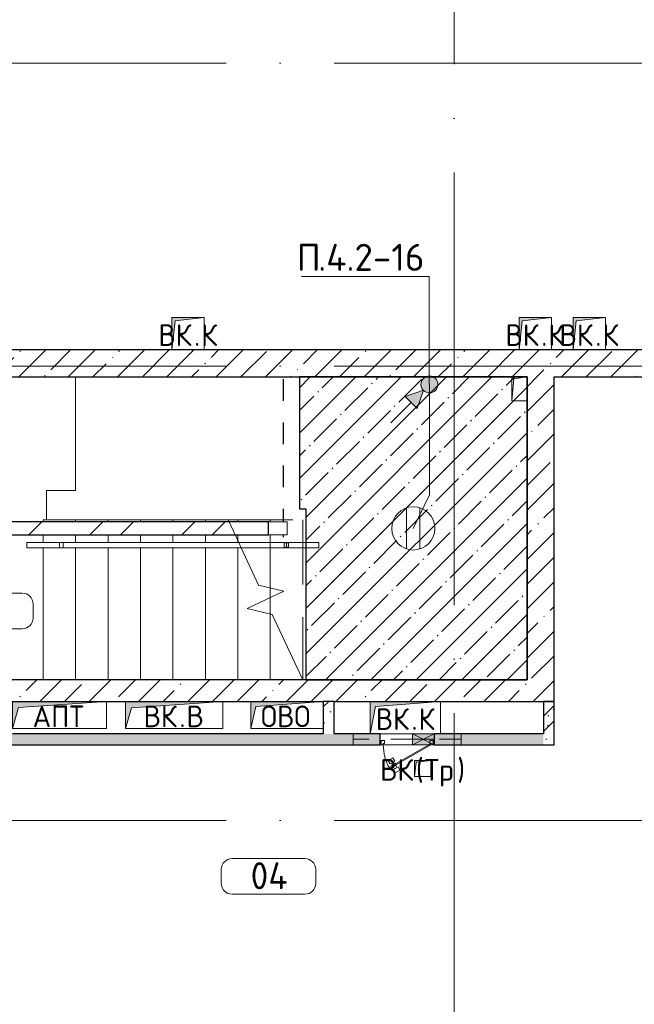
# Model space of a CAD drawing. Header units: millimetres. Extents: x -30540 to 175469, y -11730 to 122288.
# Tile 24 of 119: x -9182 to -3498, y 79900 to 89003. Entities that reach past the tile are written whole.
import ezdxf

# ---------------------------------------------------------------- set-up
doc = ezdxf.new("R2010")
doc.units = ezdxf.units.MM
for name, pattern in [('3_ Штрих_ 1 х 1 мм', [400, 200, -200]), ('ADSK_Линия сетки', [5000, 4000, -500, 0, -500]), ('ADSK_Сверху', [900, 600, -300]), ('ADSK_Сверху_5_', [900, 600, -300]), ('ADSK_Штриховая_ш3 п1_5', [900, 600, -300])]:
    doc.linetypes.add(name, pattern=pattern)
for name, color, linetype, lineweight in [('_Сверху_ - Линия разреза ограждения', 7, 'ADSK_Сверху_5_', 18), ('_Сверху_ - Перила', 7, 'ADSK_Сверху_5_', 18), ('A-____-NOTE-TEXT', 7, 'Continuous', 18), ('A-AREA-____-IDEN', 7, 'Continuous', 9), ('A-DETL-____-THIN', 7, 'Continuous', 9), ('A-DOOR-____-MCUT', 7, 'Continuous', 9), ('A-DOOR-____-OTLN', 7, 'Continuous', 18), ('A-DOOR-FRAM-MCUT', 7, 'Continuous', 9), ('A-FLOR-____-MCUT', 7, 'Continuous', 40), ('A-FLOR-____-OTLN', 7, 'Continuous', 18), ('A-FLOR-____-PATT', 7, 'Continuous', 18), ('A-GLAZ-____-MCUT', 7, 'Continuous', 9), ('A-GLAZ-____-OTLN', 7, 'Continuous', 18), ('A-WALL-____-MCUT', 7, 'Continuous', 40), ('A-WALL-____-PATT', 7, 'Continuous', 40), ('G-____-____-TEXT', 7, 'Continuous', 9), ('I-WALL-____-MCUT', 7, 'Continuous', 40), ('I-WALL-____-OTLN', 7, 'Continuous', 18), ('M-EQPM-____-OTLN', 7, 'Continuous', 18), ('S-BEAM-____-OTLN', 7, 'Continuous', 18), ('S-GRID-____-OTLN', 7, 'Continuous', 9), ('S-STRS-____-MBND', 7, 'ADSK_Сверху_5_', 18), ('S-STRS-____-OTLN', 7, 'Continuous', 18), ('Ограждение', 7, 'Continuous', 18), ('Опоры', 7, 'Continuous', 18), ('Перила', 7, 'Continuous', 18), ('Поручни', 7, 'Continuous', 18)]:
    doc.layers.add(name, color=color, linetype=linetype, lineweight=lineweight)
doc.layers.add('A-AREA-____-OTLN', color=4, linetype='ADSK_Штриховая_ш3 п1_5', lineweight=40, true_color=0x00ffff)
doc.layers.add('A-DETL-____-OTLN', color=7, linetype='Continuous', lineweight=9, true_color=0x00a600)
doc.styles.add('GOST Common', font='GOST_Common.ttf', dxfattribs={"height": 200})
doc.styles.add('GOST Common_3', font='GOST_Common.ttf', dxfattribs={"height": 250})
doc.styles.add('ISOCPEUR', font='isocpeur.ttf', dxfattribs={"height": 250})
pattern_1 = [(45, (0, 0), (-228.0985, 228.0985), []), (45, (228.1, 0), (-228.0985, 228.0985), [403.225, -80.645, 6.706, -73.939])]
pattern_2 = [(135, (300.56, 377.28), (-565.6854, 6e-14), [10, -790]), (135, (349.8, 474.73), (-565.6854, 6e-14), [10, -790]), (135, (423.93, 473.06), (-565.6854, 6e-14), [10, -790]), (135, (229.92, 447.9), (-565.6854, 6e-14), [10, -790]), (135, (155.08, 447.9), (-565.6854, 6e-14), [10, -790]), (135, (114.9, 369.03), (-565.6854, 6e-14), [10, -790]), (135, (132.43, 285.8), (-565.6854, 6e-14), [10, -790]), (135, (214.66, 322), (-565.6854, 6e-14), [10, -790]), (135, (198.16, 261.88), (-565.6854, 6e-14), [10, -790]), (135, (45.2, 272.9), (-565.6854, 6e-14), [10, -790]), (135, (42.32, 336.16), (-565.6854, 6e-14), [10, -790]), (135, (92.26, 192.24), (-565.6854, 6e-14), [10, -790]), (135, (7.07, 149.2), (-565.6854, 6e-14), [10, -790]), (135, (80.6, 95.1), (-565.6854, 6e-14), [10, -790]), (135, (79.53, 36.94), (-565.6854, 6e-14), [10, -790]), (135, (153.87, 74.56), (-565.6854, 6e-14), [10, -790]), (135, (228.35, 124.8), (-565.6854, 6e-14), [10, -790]), (135, (279.75, 180.4), (-565.6854, 6e-14), [10, -790]), (135, (282.9, 31.63), (-565.6854, 6e-14), [10, -790]), (135, (377.38, 53.45), (-565.6854, 6e-14), [10, -790]), (135, (352.28, 102.7), (-565.6854, 6e-14), [10, -790]), (135, (354.05, 0), (-565.6854, 6e-14), [10, -790]), (135, (553.23, 16.45), (-565.6854, 6e-14), [10, -790]), (135, (542.38, 63.45), (-565.6854, 6e-14), [10, -790]), (135, (536.58, 239.3), (-565.6854, 6e-14), [10, -790]), (135, (475.85, 203.9), (-565.6854, 6e-14), [10, -790]), (135, (475.85, 316.54), (-565.6854, 6e-14), [10, -790]), (135, (520.8, 408.7), (-565.6854, 6e-14), [10, -790]), (135, (551.1, 470.8), (-565.6854, 6e-14), [10, -790]), (135, (235.25, 537.93), (-565.6854, 6e-14), [10, -790]), (135, (407.25, 547.65), (-565.6854, 6e-14), [10, -790]), (135, (94.5, 558.6), (-565.6854, 6e-14), [10, -790]), (135, (46.4, 532.3), (-565.6854, 6e-14), [10, -790]), (135, (85.56, 465.04), (-565.6854, 6e-14), [10, -790]), (135, (355.53, 181.14), (-565.6854, 6e-14), [10, -790]), (135, (362.23, 243.6), (-565.6854, 6e-14), [10, -790]), (135, (413.45, 344.1), (-565.6854, 6e-14), [10, -790]), (135, (286.3, 273.25), (-565.6854, 6e-14), [10, -790]), (135, (423.02, 263.72), (-565.6854, 6e-14), [10, -790]), (135, (162.94, 190.2), (-565.6854, 6e-14), [10, -790]), (135, (470.25, 120.93), (-565.6854, 6e-14), [10, -790]), (135, (484.48, 9.78), (-565.6854, 6e-14), [10, -790]), (45, (0, 212.13), (-565.6854, 0), []), (45, (212.13, 0), (-565.6854, 0), []), (45, (353.55, 0), (-565.6854, 0), []), (45, (0, 353.55), (-565.6854, 0), [])]

# ---------------------------------------------------------------- blocks, each defined once
blk = doc.blocks.new('Ограждение - Ограждение-4459686-01 ЭО')
at = {"layer": '_Сверху_ - Линия разреза ограждения', "color": 254, "linetype": 'ADSK_Сверху', "lineweight": 13, "true_color": 0xcccccc}
for p, q in [((14507.8, 56020), (14950, 56020)), ((14507.8, 56020), (14950, 56020)), ((14950, 56020), (14950, 56015)), ((14950, 56020), (14950, 55970)), ((14531.1, 55970), (14950, 55970)), ((14531.1, 55970), (14950, 55970)), ((14950, 55975), (14950, 55970))]:
    blk.add_line(p, q, dxfattribs=at)
at = {"layer": 'Поручни', "color": 254, "lineweight": 13, "true_color": 0xcccccc}
for p, q in [((12850, 56020), (14507.8, 56020)), ((12850, 55970), (12850, 56020)), ((14531.1, 55970), (14507.8, 56020)), ((14531.1, 55970), (14507.8, 56020)), ((12850, 55970), (14531.1, 55970))]:
    blk.add_line(p, q, dxfattribs=at)
blk = doc.blocks.new('Тип перил - Перила_Внутренний_-4499401-01 ЭО')
at = {"layer": 'Перила', "color": 254, "lineweight": 13, "true_color": 0xcccccc}
for p, q in [((12850, 55970), (12850, 56020)), ((12850, 56020), (12885.5, 56020)), ((12885.5, 56020), (12885.5, 55970)), ((12885.5, 55970), (12850, 55970))]:
    blk.add_line(p, q, dxfattribs=at)
blk = doc.blocks.new('Тип перил - Перила_Внутренний_-V19-01 ЭО')
at = {"layer": '_Сверху_ - Перила', "color": 254, "linetype": 'ADSK_Сверху', "lineweight": 13, "true_color": 0xcccccc}
for p, q in [((14507.8, 56020), (14950, 56020)), ((14950, 56020), (14950, 55970)), ((14531.1, 55970), (14950, 55970))]:
    blk.add_line(p, q, dxfattribs=at)
at = {"layer": 'Перила', "color": 254, "lineweight": 13, "true_color": 0xcccccc}
for p, q in [((12850, 56020), (12850, 55970)), ((12850, 56020), (14507.8, 56020)), ((14531.1, 55970), (14507.8, 56020)), ((12850, 55970), (14531.1, 55970))]:
    blk.add_line(p, q, dxfattribs=at)
blk = doc.blocks.new('PRJ_Опора_Прямоугольная_КТорцу_1эт - PRJ_Опора_Прямоугольная_КТорцу_1эт-4451120-01 ЭО')
at = {"layer": 'Опоры', "color": 254, "lineweight": 13, "true_color": 0xcccccc}
for p, q in [((20, 20), (-20, 20)), ((-20, 20), (-20, -20)), ((20, -20), (20, 20)), ((-20, -20), (20, -20))]:
    blk.add_line(p, q, dxfattribs=at)
blk = doc.blocks.new('Ограждение - Ограждение-4501763-01 ЭО')
at = {"layer": '_Сверху_ - Линия разреза ограждения', "color": 254, "linetype": 'ADSK_Сверху', "lineweight": 13, "true_color": 0xcccccc}
for p, q in [((14950, 56020), (15250, 56020)), ((14950, 56015), (14950, 56020)), ((14950, 56020), (15250, 56020)), ((14950, 55970), (14950, 56020)), ((15250, 56020), (15250, 55970)), ((15250, 56020), (15250, 55970)), ((14950, 55970), (14950, 55975)), ((14950, 55970), (15250, 55970)), ((14950, 55970), (15250, 55970))]:
    blk.add_line(p, q, dxfattribs=at)
blk = doc.blocks.new('Ограждение - Ограждение-4501847-01 ЭО')
at = {"layer": 'Поручни', "color": 254, "lineweight": 13, "true_color": 0xcccccc}
for p, q in [((12550, 56020), (12850, 56020)), ((12550, 55970), (12550, 56020)), ((12850, 56020), (12850, 55970)), ((12550, 55970), (12850, 55970))]:
    blk.add_line(p, q, dxfattribs=at)
blk = doc.blocks.new('АР_Дверь однопольная - 500х1300h_400__ВК_СС-4964744-01 ЭО')
at = {"layer": 'A-DOOR-____-MCUT', "color": 254, "lineweight": 15, "true_color": 0xcccccc}
for p, q in [((161.1, 270), (-220, 50)), ((-200, 50), (166.1, 261.3)), ((166.1, 261.3), (161.1, 270)), ((-220, 50), (-215, 41.3)), ((-215, 41.3), (-200, 50))]:
    blk.add_line(p, q, dxfattribs=at)
at = {"layer": 'A-DOOR-____-OTLN', "color": 254, "lineweight": 5, "true_color": 0xcccccc}
for p, q in [((109.4, 309.5), (66.1, 284.5)), ((66.1, 284.5), (83.6, 254.2)), ((83.6, 254.2), (126.9, 279.2)), ((126.9, 279.2), (109.4, 309.5)), ((136.9, 261.8), (93.6, 236.8)), ((93.6, 236.8), (96.1, 232.5)), ((104.9, 243.3), (94.9, 260.7)), ((103.6, 219.5), (101.1, 223.8)), ((146.9, 244.5), (103.6, 219.5)), ((156.9, 227.2), (113.6, 202.2)), ((113.6, 202.2), (131.1, 171.9)), ((114.9, 226), (124.9, 208.7)), ((125.6, 255.3), (115.6, 272.6)), ((131.1, 171.9), (174.4, 196.9)), ((135.6, 238), (145.6, 220.7)), ((139.4, 257.5), (136.9, 261.8)), ((144.4, 248.8), (146.9, 244.5)), ((174.4, 196.9), (156.9, 227.2))]:
    blk.add_line(p, q, dxfattribs=at)
at = {"layer": 'A-DOOR-____-OTLN', "color": 254, "lineweight": 13, "true_color": 0xcccccc}
blk.add_arc((-220, 50), 440, 360, 30, dxfattribs=at)
at = {"layer": 'A-DOOR-FRAM-MCUT', "color": 254, "lineweight": 15, "true_color": 0xcccccc}
for p, q in [((-240, 50), (-250, 50)), ((-240, 10), (-250, 10)), ((-220, 50), (-240, 50)), ((-240, 50), (-240, 10)), ((-240, 10), (-210, 10)), ((-220, 40), (-220, 50)), ((-210, 40), (-220, 40)), ((-210, 10), (-210, 40)), ((220, 40), (210, 40)), ((210, 40), (210, 10)), ((210, 10), (240, 10)), ((240, 50), (220, 50)), ((220, 50), (220, 40)), ((240, 10), (240, 50)), ((240, 50), (250, 50)), ((240, 10), (250, 10))]:
    blk.add_line(p, q, dxfattribs=at)
blk = doc.blocks.new('АР_Отверстие прямоугольное - ВК_К-4864121-01 ЭО')
at = {"layer": 'A-GLAZ-____-OTLN', "lineweight": 13, "true_color": 0xf9f9f9}
blk.add_hatch(color=7, dxfattribs=at).paths.add_polyline_path([(25, 50), (25, -50), (225, -50), (225, 50)])
at = {"layer": 'A-GLAZ-____-MCUT', "color": 254, "lineweight": 15, "true_color": 0xcccccc}
for p, q in [((25, 50), (25, -50)), ((225, 50), (225, -50))]:
    blk.add_line(p, q, dxfattribs=at)
at = {"layer": 'A-GLAZ-____-OTLN', "color": 254, "lineweight": 5, "true_color": 0xcccccc}
for p, q in [((225, 50), (25, -50)), ((25, 50), (225, -50))]:
    blk.add_line(p, q, dxfattribs=at)
at = {"layer": 'A-GLAZ-____-OTLN', "color": 254, "lineweight": 13, "true_color": 0xcccccc}
for p, q in [((225, 50), (25, 50)), ((25, 50), (25, -50)), ((225, -50), (225, 50)), ((25, -50), (225, -50))]:
    blk.add_line(p, q, dxfattribs=at)
blk = doc.blocks.new('АР_Перемычка - 100_Ар_10x2_250-250-4940030-01 ЭО')
at = {"layer": 'S-BEAM-____-OTLN', "color": 254, "linetype": '3_ Штрих_ 1 х 1 мм', "lineweight": 15, "true_color": 0xdcdcdc}
for p, q in [((-500, 50), (-500, -50)), ((500, 50), (500, -50)), ((-500, 0), (-250, 0)), ((-250, 0), (-50, 0)), ((-50, 0), (500, 0))]:
    blk.add_line(p, q, dxfattribs=at)
blk = doc.blocks.new('АР_Канал вертикальный прямоугольный - ВК_К-6594970-01 ЭО')
at = {"layer": 'M-EQPM-____-OTLN', "lineweight": 13, "true_color": 0xe2e2e2}
blk.add_hatch(color=254, dxfattribs=at).paths.add_polyline_path([(-325, -150), (-277.5, 102.5), (325, 150), (-325, 150)])
at = {"layer": 'M-EQPM-____-OTLN', "color": 253, "lineweight": 13, "true_color": 0xaaaaaa}
for p, q in [((325, 150), (-325, 150)), ((-325, 150), (-325, -150)), ((325, 150), (-325, 150)), ((-325, 150), (-325, -150)), ((-325, -150), (-325, 150)), ((-325, 150), (325, 150)), ((-325, -150), (-277.5, 102.5)), ((-325, -150), (-277.5, 102.5)), ((-277.5, 102.5), (325, 150)), ((-277.5, 102.5), (325, 150)), ((325, -150), (325, 150)), ((325, 150), (325, -150)), ((-325, -150), (325, -150)), ((325, -150), (-325, -150))]:
    blk.add_line(p, q, dxfattribs=at)
blk = doc.blocks.new('АР_Канал вертикальный прямоугольный - ВК_К-7548682-01 ЭО')
at = {"layer": 'M-EQPM-____-OTLN', "lineweight": 13, "true_color": 0xe2e2e2}
blk.add_hatch(color=254, dxfattribs=at).paths.add_polyline_path([(-150, -150), (-120, 120), (150, 150), (-150, 150)])
at = {"layer": 'M-EQPM-____-OTLN', "color": 253, "lineweight": 13, "true_color": 0xaaaaaa}
for p, q in [((150, 150), (-150, 150)), ((-150, 150), (-150, -150)), ((150, 150), (-150, 150)), ((-150, 150), (-150, -150)), ((-150, -150), (-150, 150)), ((-150, 150), (150, 150)), ((-150, -150), (-120, 120)), ((-150, -150), (-120, 120)), ((-120, 120), (150, 150)), ((-120, 120), (150, 150)), ((150, -150), (150, 150)), ((150, 150), (150, -150)), ((-150, -150), (150, -150)), ((150, -150), (-150, -150))]:
    blk.add_line(p, q, dxfattribs=at)
blk = doc.blocks.new('АР_Канал вертикальный прямоугольный - ОВО-5078158-01 ЭО')
at = {"layer": 'M-EQPM-____-OTLN', "lineweight": 13, "true_color": 0xe2e2e2}
blk.add_hatch(color=254, dxfattribs=at).paths.add_polyline_path([(-335, -125), (-289, 79), (335, 125), (-335, 125)])
at = {"layer": 'M-EQPM-____-OTLN', "color": 253, "lineweight": 13, "true_color": 0xaaaaaa}
for p, q in [((335, 125), (-335, 125)), ((-335, 125), (-335, -125)), ((335, 125), (-335, 125)), ((-335, 125), (-335, -125)), ((-335, -125), (-335, 125)), ((-335, 125), (335, 125)), ((-289, 79), (335, 125)), ((-289, 79), (335, 125)), ((335, -125), (335, 125)), ((335, 125), (335, -125)), ((-335, -125), (-289, 79)), ((-335, -125), (-289, 79)), ((-335, -125), (335, -125)), ((335, -125), (-335, -125))]:
    blk.add_line(p, q, dxfattribs=at)
blk = doc.blocks.new('АР_Канал вертикальный прямоугольный - ВК_В-5305124-01 ЭО')
at = {"layer": 'M-EQPM-____-OTLN', "lineweight": 13, "true_color": 0xe2e2e2}
blk.add_hatch(color=254, dxfattribs=at).paths.add_polyline_path([(-450, -125), (-392.5, 67.5), (450, 125), (-450, 125)])
at = {"layer": 'M-EQPM-____-OTLN', "color": 253, "lineweight": 13, "true_color": 0xaaaaaa}
for p, q in [((450, 125), (-450, 125)), ((-450, 125), (-450, -125)), ((450, 125), (-450, 125)), ((-450, 125), (-450, -125)), ((-450, -125), (-450, 125)), ((-450, 125), (450, 125)), ((-392.5, 67.5), (450, 125)), ((-392.5, 67.5), (450, 125)), ((450, -125), (450, 125)), ((450, 125), (450, -125)), ((-450, -125), (-392.5, 67.5)), ((-450, -125), (-392.5, 67.5)), ((-450, -125), (450, -125)), ((450, -125), (-450, -125))]:
    blk.add_line(p, q, dxfattribs=at)
blk = doc.blocks.new('АР_Канал вертикальный прямоугольный - АПТ-5078197-01 ЭО')
at = {"layer": 'M-EQPM-____-OTLN', "lineweight": 13, "true_color": 0xe2e2e2}
blk.add_hatch(color=254, dxfattribs=at).paths.add_polyline_path([(-435, -125), (-379, 69), (435, 125), (-435, 125)])
at = {"layer": 'M-EQPM-____-OTLN', "color": 253, "lineweight": 13, "true_color": 0xaaaaaa}
for p, q in [((435, 125), (-435, 125)), ((-435, 125), (-435, -125)), ((435, 125), (-435, 125)), ((-435, 125), (-435, -125)), ((-435, -125), (-435, 125)), ((-435, 125), (435, 125)), ((-379, 69), (435, 125)), ((-379, 69), (435, 125)), ((435, -125), (435, 125)), ((435, 125), (435, -125)), ((-435, -125), (-379, 69)), ((-435, -125), (-379, 69)), ((-435, -125), (435, -125)), ((435, -125), (-435, -125))]:
    blk.add_line(p, q, dxfattribs=at)
blk = doc.blocks.new('АР_Канал вертикальный прямоугольный - ВК_Тр_-5078187-01 ЭО')
at = {"layer": 'M-EQPM-____-OTLN', "lineweight": 13, "true_color": 0xe2e2e2}
blk.add_hatch(color=254, dxfattribs=at).paths.add_polyline_path([(-75, -75), (-60, 60), (75, 75), (-75, 75)])
at = {"layer": 'M-EQPM-____-OTLN', "color": 253, "lineweight": 13, "true_color": 0xaaaaaa}
for p, q in [((75, 75), (-75, 75)), ((-75, 75), (-75, -75)), ((75, 75), (-75, 75)), ((-75, 75), (-75, -75)), ((-75, -75), (-75, 75)), ((-75, 75), (75, 75)), ((-75, -75), (-60, 60)), ((-75, -75), (-60, 60)), ((-60, 60), (75, 75)), ((-60, 60), (75, 75)), ((75, -75), (75, 75)), ((75, 75), (75, -75)), ((-75, -75), (75, -75)), ((75, -75), (-75, -75))]:
    blk.add_line(p, q, dxfattribs=at)
blk = doc.blocks.new('АР_Канал вертикальный прямоугольный - ОВО-7059421-01 ЭО')
at = {"layer": 'M-EQPM-____-OTLN', "color": 253, "lineweight": 13, "true_color": 0xaaaaaa}
for p, q in [((70, 110), (-70, 110)), ((-70, 110), (-70, -110)), ((-70, -110), (-70, 110)), ((-70, 110), (70, 110)), ((-70, -110), (-52, 92)), ((-52, 92), (70, 110)), ((70, -110), (70, 110)), ((70, 110), (70, -110)), ((-70, -110), (70, -110)), ((70, -110), (-70, -110))]:
    blk.add_line(p, q, dxfattribs=at)
blk = doc.blocks.new('Наметкина 10_РД_АР_К1_отсоединено_rvt-1-01 ЭО')
at = {"layer": 'A-FLOR-____-PATT', "lineweight": 5, "true_color": 0xcccccc}
h = blk.add_hatch(dxfattribs=at)
h.set_pattern_fill('FP_24', color=254, style=0, pattern_type=2)
h.set_pattern_definition([(45, (0, 0), (-210.0107, 210.0107), [297, -49.5, 9.9, -49.5]), (45, (0, 209.88), (-210.0107, 210.0107), [])])
h.paths.add_polyline_path([(-4489.7, 82900), (-4489.7, 85700), (-6594.7, 85700), (-6594.7, 84480), (-6534.7, 84480), (-6534.7, 82900), (-6000.2, 82900)])
at = {"layer": 'A-WALL-____-PATT', "lineweight": 5, "true_color": 0xcccccc}
h = blk.add_hatch(dxfattribs=at)
h.set_pattern_fill('FP_5', color=254, style=0, pattern_type=2)
h.set_pattern_definition(pattern_1)
h.paths.add_polyline_path([(1285.3, 85700), (1535.3, 85700), (1535.3, 85950), (-13314.7, 85950), (-13314.7, 85700), (680.3, 85700)])
h = blk.add_hatch(dxfattribs=at)
h.set_pattern_fill('FP_5', color=254, style=0, pattern_type=2)
h.set_pattern_definition(pattern_1)
h.paths.add_polyline_path([(-4239.7, 82900), (-4239.7, 85700), (-4489.7, 85700), (-4489.7, 82900)])
h = blk.add_hatch(dxfattribs=at)
h.set_pattern_fill('FP_3', color=254, style=0, pattern_type=2)
h.set_pattern_definition([(45, (0, 0), (-424.264, 424.264), []), (45, (0, 282.8), (-424.264, 424.264), [])])
h.paths.add_polyline_path([(-6882.4, 84240), (-6882.4, 84360), (-10764.7, 84360), (-10764.7, 84240), (-8039.9, 84240)])
h = blk.add_hatch(dxfattribs=at)
h.set_pattern_fill('FP_5', color=254, style=0, pattern_type=2)
h.set_pattern_definition(pattern_1)
h.paths.add_polyline_path([(-4239.7, 82700), (-4239.7, 82900), (-13589.7, 82900), (-13589.7, 82700), (-5289.7, 82700)])
h = blk.add_hatch(dxfattribs=at)
h.set_pattern_fill('FP_1', color=254, style=0, pattern_type=2)
h.set_pattern_definition(pattern_2)
h.paths.add_polyline_path([(-6274.7, 82400), (-6274.7, 82700), (-6374.7, 82700), (-6374.7, 82400)])
h = blk.add_hatch(dxfattribs=at)
h.set_pattern_fill('FP_1', color=254, style=0, pattern_type=2)
h.set_pattern_definition(pattern_2)
h.paths.add_polyline_path([(-4239.7, 82300), (-4239.7, 82700), (-4339.7, 82700), (-4339.7, 82300)])
h = blk.add_hatch(dxfattribs=at)
h.set_pattern_fill('FP_1', color=254, style=0, pattern_type=2)
h.set_pattern_definition(pattern_2)
h.paths.add_polyline_path([(-13339.7, 82300), (-5849.7, 82300), (-5849.7, 82400), (-13339.7, 82400)])
h.paths.add_polyline_path([(-4339.7, 82300), (-4339.7, 82400), (-5349.7, 82400), (-5349.7, 82300)])
at = {"layer": 'A-AREA-____-OTLN', "color": 7, "linetype": '3_ Штрих_ 1 х 1 мм', "lineweight": 30, "true_color": 0xccffff}
for p, q in [((-6744.7, 85680), (-6744.7, 84360)), ((-6744.7, 84240), (-6744.7, 84220))]:
    blk.add_line(p, q, dxfattribs=at)
at = {"layer": 'A-FLOR-____-MCUT', "color": 254, "lineweight": 30, "true_color": 0xcccccc}
for p, q in [((-4489.7, 85700), (-6594.7, 85700)), ((-6594.7, 85700), (-6594.7, 84480)), ((-4489.7, 82900), (-4489.7, 85700)), ((-6594.7, 84480), (-6534.7, 84480)), ((-6534.7, 84480), (-6534.7, 82900)), ((-6534.7, 82900), (-4489.7, 82900))]:
    blk.add_line(p, q, dxfattribs=at)
at = {"layer": 'A-FLOR-____-OTLN', "color": 254, "lineweight": 13, "true_color": 0xcccccc}
for p, q in [((-8664.7, 84650), (-8664.7, 85700)), ((-8934.7, 84380), (-8934.7, 84650)), ((-8934.7, 84650), (-8664.7, 84650))]:
    blk.add_line(p, q, dxfattribs=at)
at = {"layer": 'A-WALL-____-MCUT', "color": 254, "lineweight": 30, "true_color": 0xcccccc}
for p, q in [((-4489.7, 82900), (-13589.7, 82900)), ((-4239.7, 82700), (-4239.7, 82900)), ((-13339.7, 82700), (-6374.7, 82700)), ((-6274.7, 82700), (-6374.7, 82700)), ((-6274.7, 82700), (-4239.7, 82700))]:
    blk.add_line(p, q, dxfattribs=at)
at = {"layer": 'I-WALL-____-MCUT', "color": 254, "lineweight": 30, "true_color": 0xcccccc}
for p, q in [((-3379.7, 85950), (-13314.7, 85950)), ((-13314.7, 85700), (-4489.7, 85700)), ((-4489.7, 85700), (-4489.7, 82900)), ((-4239.7, 85700), (-3379.7, 85700)), ((-4239.7, 82900), (-4239.7, 85700)), ((-6882.4, 84360), (-10764.7, 84360)), ((-6882.4, 84240), (-6882.4, 84360)), ((-10764.7, 84240), (-6882.4, 84240)), ((-6374.7, 82700), (-6374.7, 82400)), ((-6274.7, 82400), (-6274.7, 82700)), ((-4239.7, 82700), (-4339.7, 82700)), ((-4339.7, 82700), (-4339.7, 82400)), ((-4239.7, 82300), (-4239.7, 82700)), ((-6374.7, 82400), (-9249.7, 82400)), ((-5849.7, 82400), (-6274.7, 82400)), ((-5849.7, 82300), (-5849.7, 82400)), ((-4339.7, 82400), (-5349.7, 82400)), ((-5349.7, 82400), (-5349.7, 82300)), ((-13339.7, 82300), (-5849.7, 82300)), ((-5349.7, 82300), (-4339.7, 82300)), ((-4339.7, 82300), (-4239.7, 82300))]:
    blk.add_line(p, q, dxfattribs=at)
at = {"layer": 'I-WALL-____-OTLN', "color": 254, "lineweight": 13, "true_color": 0xcccccc}
for p, q in [((-6882.4, 84360), (-6709.7, 84360)), ((-6709.7, 84240), (-6709.7, 84360)), ((-6709.7, 84240), (-6882.4, 84240)), ((-5849.7, 82400), (-5549.7, 82400)), ((-5549.7, 82400), (-5349.7, 82400)), ((-5839.7, 82300), (-5849.7, 82300)), ((-5549.7, 82300), (-5819.7, 82300)), ((-5399.7, 82300), (-5549.7, 82300)), ((-5349.7, 82300), (-5359.7, 82300))]:
    blk.add_line(p, q, dxfattribs=at)
at = {"layer": 'S-STRS-____-MBND', "color": 254, "linetype": 'ADSK_Сверху', "lineweight": 13, "true_color": 0xcccccc}
for p, q in [((-7254.8, 84380), (-6564.7, 84380)), ((-7164.7, 84380), (-7164.7, 84360)), ((-7164.7, 84380), (-7164.7, 84360)), ((-6864.7, 84380), (-6864.7, 84360)), ((-6864.7, 84380), (-6864.7, 84360)), ((-6564.7, 84380), (-6564.7, 82900)), ((-7164.7, 84240), (-7164.7, 84186.7)), ((-7164.7, 84240), (-7164.7, 84186.7)), ((-6864.7, 84240), (-6864.7, 83749.6)), ((-6864.7, 84240), (-6864.7, 83749.6)), ((-6864.7, 83661), (-6864.7, 83508.5)), ((-6864.7, 83661), (-6864.7, 83508.5))]:
    blk.add_line(p, q, dxfattribs=at)
at = {"layer": 'S-STRS-____-MBND', "color": 254, "linetype": 'Continuous', "lineweight": 13, "true_color": 0xcccccc}
for p, q in [((-7156.9, 84170), (-7254.8, 84380)), ((-6973.2, 83776), (-7133.6, 84120)), ((-6739.8, 83719.2), (-6973.2, 83776)), ((-7079.7, 83560.8), (-6739.8, 83719.2)), ((-6846.4, 83504.1), (-7079.7, 83560.8)), ((-6564.7, 82900), (-6846.4, 83504.1))]:
    blk.add_line(p, q, dxfattribs=at)
at = {"layer": 'S-STRS-____-OTLN', "color": 254, "lineweight": 13, "true_color": 0xcccccc}
for p, q in [((-8964.7, 84380), (-8964.7, 84360)), ((-8964.7, 84380), (-8664.7, 84380)), ((-8964.7, 84380), (-8964.7, 84360)), ((-8664.7, 84380), (-8364.7, 84380)), ((-8664.7, 84380), (-8664.7, 84360)), ((-8664.7, 84380), (-8664.7, 84360)), ((-8364.7, 84380), (-8064.7, 84380)), ((-8364.7, 84380), (-8364.7, 84360)), ((-8364.7, 84380), (-8364.7, 84360)), ((-8064.7, 84380), (-7764.7, 84380)), ((-8064.7, 84380), (-8064.7, 84360)), ((-8064.7, 84380), (-8064.7, 84360)), ((-7764.7, 84380), (-7464.7, 84380)), ((-7764.7, 84380), (-7764.7, 84360)), ((-7764.7, 84380), (-7764.7, 84360)), ((-7464.7, 84380), (-7254.8, 84380)), ((-7464.7, 84380), (-7464.7, 84360)), ((-7464.7, 84380), (-7464.7, 84360)), ((-8964.7, 84240), (-8964.7, 84170)), ((-8964.7, 84240), (-8964.7, 84170)), ((-8664.7, 84240), (-8664.7, 84170)), ((-8664.7, 84240), (-8664.7, 84170)), ((-8364.7, 84240), (-8364.7, 84170)), ((-8364.7, 84240), (-8364.7, 84170)), ((-8064.7, 84240), (-8064.7, 84170)), ((-8064.7, 84240), (-8064.7, 84170)), ((-7764.7, 84240), (-7764.7, 84170)), ((-7764.7, 84240), (-7764.7, 84170)), ((-7464.7, 84240), (-7464.7, 84170)), ((-7464.7, 84240), (-7464.7, 84170)), ((-8964.7, 84120), (-8964.7, 82900)), ((-8964.7, 84120), (-8964.7, 82900)), ((-8664.7, 84120), (-8664.7, 82900)), ((-8664.7, 84120), (-8664.7, 82900)), ((-8364.7, 84120), (-8364.7, 82900)), ((-8364.7, 84120), (-8364.7, 82900)), ((-8064.7, 84120), (-8064.7, 82900)), ((-8064.7, 84120), (-8064.7, 82900)), ((-7764.7, 84120), (-7764.7, 82900)), ((-7764.7, 84120), (-7764.7, 82900)), ((-7464.7, 84120), (-7464.7, 82900)), ((-7464.7, 84120), (-7464.7, 82900)), ((-7164.7, 84186.7), (-7164.7, 84170)), ((-7164.7, 84186.7), (-7164.7, 84170)), ((-7164.7, 84120), (-7164.7, 82900)), ((-7164.7, 84120), (-7164.7, 82900)), ((-6864.7, 83749.6), (-6864.7, 83661)), ((-6864.7, 83749.6), (-6864.7, 83661)), ((-6864.7, 83508.5), (-6864.7, 82900)), ((-6864.7, 83508.5), (-6864.7, 82900))]:
    blk.add_line(p, q, dxfattribs=at)
at = {"layer": 'A-DOOR-____-OTLN', "color": 254, "lineweight": 13, "true_color": 0xcccccc, "rotation": 180}
blk.add_blockref('АР_Дверь однопольная - 500х1300h_400__ВК_СС-4964744-01 ЭО', (-5599.7, 82350), dxfattribs=at)
at = {"layer": 'A-GLAZ-____-OTLN', "color": 254, "lineweight": 13, "true_color": 0xcccccc, "rotation": 180}
blk.add_blockref('АР_Отверстие прямоугольное - ВК_К-4864121-01 ЭО', (-5324.7, 82350), dxfattribs=at)
at = {"layer": 'M-EQPM-____-OTLN', "color": 253, "lineweight": 5, "true_color": 0xaaaaaa}
for name, p in [('АР_Канал вертикальный прямоугольный - ВК_К-7548682-01 ЭО', (-7624.7, 86100)), ('АР_Канал вертикальный прямоугольный - ВК_К-7548682-01 ЭО', (-4414.7, 86100)), ('АР_Канал вертикальный прямоугольный - ВК_К-7548682-01 ЭО', (-3914.7, 86100)), ('АР_Канал вертикальный прямоугольный - ОВО-7059421-01 ЭО', (-4559.7, 85590)), ('АР_Канал вертикальный прямоугольный - АПТ-5078197-01 ЭО', (-8814.7, 82575)), ('АР_Канал вертикальный прямоугольный - ВК_В-5305124-01 ЭО', (-7754.7, 82575)), ('АР_Канал вертикальный прямоугольный - ОВО-5078158-01 ЭО', (-6709.7, 82575)), ('АР_Канал вертикальный прямоугольный - ВК_К-6594970-01 ЭО', (-5614.7, 82550)), ('АР_Канал вертикальный прямоугольный - ВК_Тр_-5078187-01 ЭО', (-5454.7, 82080))]:
    blk.add_blockref(name, p, dxfattribs=at)
at = {"layer": 'S-BEAM-____-OTLN', "color": 254, "lineweight": 13, "true_color": 0xcccccc, "rotation": 180}
blk.add_blockref('АР_Перемычка - 100_Ар_10x2_250-250-4940030-01 ЭО', (-5599.7, 82350), dxfattribs=at)
at = {"layer": 'Ограждение', "color": 254, "lineweight": 13, "true_color": 0xcccccc}
for name in ['Ограждение - Ограждение-4501847-01 ЭО', 'Ограждение - Ограждение-4459686-01 ЭО', 'Ограждение - Ограждение-4501763-01 ЭО']:
    blk.add_blockref(name, (-21664.7, 28150), dxfattribs=at)
at = {"layer": 'Опоры', "color": 254, "lineweight": 13, "true_color": 0xcccccc}
blk.add_blockref('PRJ_Опора_Прямоугольная_КТорцу_1эт - PRJ_Опора_Прямоугольная_КТорцу_1эт-4451120-01 ЭО', (-6715.3, 84145), dxfattribs=at)
at = {"layer": 'Перила', "color": 254, "lineweight": 13, "true_color": 0xcccccc}
for name in ['Тип перил - Перила_Внутренний_-4499401-01 ЭО', 'Тип перил - Перила_Внутренний_-V19-01 ЭО']:
    blk.add_blockref(name, (-21664.7, 28150), dxfattribs=at)
at = {"layer": 'A-____-NOTE-TEXT', "color": 253, "lineweight": 5, "true_color": 0xaaaaaa, "char_height": 200, "attachment_point": 1, "style": 'GOST Common'}
for s, insert, width in [('ВК', (-7899.9, 86187.2), 400.844), ('\\fGOST Common|b0|i0|c204|p34|;К', (-7503, 86187.2), 192.405), ('ВК', (-4689.9, 86187.2), 400.844), ('\\fGOST Common|b0|i0|c204|p34|;К', (-4293, 86187.2), 192.405), ('ВК', (-4189.9, 86187.2), 400.844), ('\\fGOST Common|b0|i0|c204|p34|;К', (-3793, 86187.2), 192.405), ('\\fGOST Common|b0|i0|c204|p34|;.', (-7569.2, 86187.2), 80.169), ('\\fGOST Common|b0|i0|c204|p34|;.', (-4359.2, 86187.2), 80.169), ('\\fGOST Common|b0|i0|c204|p34|;.', (-3859.2, 86187.2), 80.169), ('АПТ', (-9062.9, 82662.2), 609.282), ('ВК', (-8035.9, 82662.2), 400.844), ('\\fGOST Common|b0|i0|c204|p34|;В', (-7639, 82662.2), 208.439), ('ОВО', (-6951.9, 82662.2), 593.249), ('ВК', (-5889.9, 82637.2), 400.844), ('\\fGOST Common|b0|i0|c204|p34|;К', (-5493, 82637.2), 192.405), ('\\fGOST Common|b0|i0|c204|p34|;.', (-7705.2, 82662.2), 80.169), ('\\fGOST Common|b0|i0|c204|p34|;.', (-5559.2, 82637.2), 80.169), ('ВК', (-5848.9, 82167.2), 400.844), ('\\fGOST Common|b0|i0|c204|p34|;(', (-5518.2, 82167.2), 96.203), ('Тр', (-5438.8, 82167.2), 368.776), ('\\fGOST Common|b0|i0|c204|p34|;)', (-5134.5, 82167.2), 96.203)]:
    blk.add_mtext(s, dxfattribs=dict(at, insert=insert, width=width))
blk = doc.blocks.new('Марка помещения 2 - Марка помещения 2-1605974-01 ЭО')
at = {"layer": 'A-AREA-____-IDEN', "color": 253, "true_color": 0xaaaaaa}
for p, q in [((-1.797, 0.841), (1.569, 0.841)), ((-2.297, -0.309), (-2.297, 0.341)), ((2.069, 0.341), (2.069, -0.309)), ((1.569, -0.809), (-1.797, -0.809))]:
    blk.add_line(p, q, dxfattribs=at)
for centre, start, end in [((-1.797, 0.341), 90, 180), ((1.569, 0.341), 0, 90), ((-1.797, -0.309), 180, 270), ((1.569, -0.309), 270, 360)]:
    blk.add_arc(centre, 0.5, start, end, dxfattribs=at)
blk = doc.blocks.new('УГО Выше ниже синее _ 2020 - УГО Выше ниже синее _ 2020-2088885-01 ЭО')
at = {"layer": 'A-____-NOTE-TEXT', "lineweight": 9, "true_color": 0xff0000}
h = blk.add_hatch(color=1, dxfattribs=at)
edge = h.paths.add_edge_path()
edge.add_arc((0, 0), 0.392, 0, 180)
edge.add_arc((0, 0), 0.392, 180, 360)
blk.add_hatch(color=1, dxfattribs=at).paths.add_polyline_path([(-0.565, -1.112), (-1.122, -0.555), (-0.272, -0.263)])
at = {"layer": 'A-____-NOTE-TEXT', "color": 1, "lineweight": 9, "true_color": 0xff0000}
for p, q in [((-0.272, -0.263), (-1.122, -0.555)), ((-0.565, -1.112), (-0.272, -0.263)), ((-1.78, -1.78), (-0.838, -0.838)), ((-1.122, -0.555), (-0.565, -1.112))]:
    blk.add_line(p, q, dxfattribs=at)
blk.add_circle((0, 0), 0.392, dxfattribs=at)
for start, end in [(360, 180), (180, 360)]:
    blk.add_arc((0, 0), 0.392, start, end, dxfattribs=at)

msp = doc.modelspace()

# ---------------------------------------------------------------- linework, layer by layer
at = {"layer": 'A-____-NOTE-TEXT', "color": 1, "lineweight": 9, "true_color": 0xff0000}
for p, q in [((-5604, 84109.8), (-5604, 84490.2)), ((-5480.4, 84109.8), (-5480.4, 84490.2))]:
    msp.add_line(p, q, dxfattribs=at)
msp.add_circle((-5542.2, 84300), 200, dxfattribs=at)
at = {"layer": 'A-DETL-____-OTLN', "color": 1, "true_color": 0xff0000}
for p, q in [((-5393.2, 85631.1), (-5393.2, 84611.1)), ((-5393.2, 84611.1), (-5542.2, 84300))]:
    msp.add_line(p, q, dxfattribs=at)
at = {"layer": 'A-DETL-____-THIN'}
for p, q in [((-6576, 86630), (-5394.6, 86630)), ((-5394.6, 86630), (-5394.6, 85630))]:
    msp.add_line(p, q, dxfattribs=at)
at = {"layer": 'S-GRID-____-OTLN', "color": 253, "linetype": 'ADSK_Линия сетки', "true_color": 0xaaaaaa}
for p, q in [((-5164.7, 23589.3), (-5164.7, 98105.9)), ((17726.8, 88600), (-28904.3, 88600)), ((17726.8, 85800), (-28904.3, 85800)), ((17726.8, 81600), (-28904.3, 81600))]:
    msp.add_line(p, q, dxfattribs=at)

# ---------------------------------------------------------------- block references
at = {"lineweight": 5}
msp.add_blockref('Наметкина 10_РД_АР_К1_отсоединено_rvt-1-01 ЭО', (0, 0), dxfattribs=at)
at = {"layer": 'A-____-NOTE-TEXT', "color": 1, "lineweight": 9, "true_color": 0xff0000, "xscale": 200, "yscale": 200, "zscale": 200}
msp.add_blockref('УГО Выше ниже синее _ 2020 - УГО Выше ниже синее _ 2020-2088885-01 ЭО', (-5393.2, 85631.1), dxfattribs=at)
at = {"layer": 'A-AREA-____-IDEN', "color": 253, "true_color": 0xaaaaaa, "xscale": 199.9999999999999, "yscale": 199.9999999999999, "zscale": 199.9999999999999}
for p in [(-9472, 83533.1), (-6858.1, 81079.8)]:
    msp.add_blockref('Марка помещения 2 - Марка помещения 2-1605974-01 ЭО', p, dxfattribs=at)

# ---------------------------------------------------------------- texts
at = {"layer": 'A-AREA-____-IDEN', "color": 253, "true_color": 0xaaaaaa, "insert": (-7046.6, 81213.6), "char_height": 250, "width": 464.979, "attachment_point": 1, "style": 'GOST Common_3'}
msp.add_mtext('04', dxfattribs=at)
at = {"layer": 'G-____-____-TEXT', "char_height": 250, "attachment_point": 1, "style": 'ISOCPEUR'}
for s, insert, width in [('.4.2-16', (-6421.6, 86931), 1202.531), ('\\fISOCPEUR|b0|i0|c204|p34|;П', (-6620, 86931), 240.506)]:
    msp.add_mtext(s, dxfattribs=dict(at, insert=insert, width=width))

doc.saveas('drawing.dxf')
